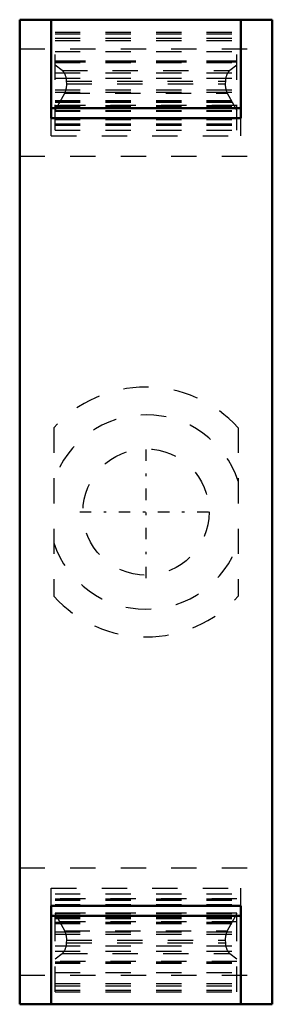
# Model space of a CAD drawing. Header units: millimetres. Extents: x -5 to 5, y -19.5 to 19.5.
import ezdxf

# ---------------------------------------------------------------- set-up
doc = ezdxf.new("R2010")
doc.units = ezdxf.units.MM
doc.linetypes.add('Center', pattern=[1.5, 0.45, -0.5, 0.05, -0.5])
doc.linetypes.add('Dashed', pattern=[2, 1, -1])
for name, color, linetype, lineweight in [('AM_0', 7, 'Continuous', 30), ('AM_3', 7, 'Dashed', 5), ('AM_7', 7, 'Center', 5)]:
    doc.layers.add(name, color=color, linetype=linetype, lineweight=lineweight)

msp = doc.modelspace()

# ---------------------------------------------------------------- linework, layer by layer
at = {"layer": 'AM_0', "color": 7, "linetype": 'Continuous', "lineweight": 50}
for p, q in [((-5, -19.5), (-5, 19.5)), ((-5, 19.5), (5, 19.5)), ((-3.75, 15.6), (-3.75, 19.5)), ((3.75, 19.5), (3.75, 15.6)), ((5, -19.5), (5, 19.5)), ((-3.75, 16), (3.75, 16)), ((3.75, 15.6), (-3.75, 15.6)), ((-3.75, -15.6), (3.75, -15.6)), ((-3.75, -19.5), (-3.75, -15.6)), ((3.75, -15.6), (3.75, -19.5)), ((-3.75, -16), (3.75, -16)), ((-5, -19.5), (5, -19.5))]:
    msp.add_line(p, q, dxfattribs=at)
at = {"layer": 'AM_3', "color": 6, "linetype": 'Dashed', "lineweight": 25}
for p, q in [((-3.6, 19), (3.6, 19)), ((-3.6, 15.123), (-3.6, 19)), ((-3.6, 18.941), (3.6, 18.941)), ((-3.6, 18.768), (3.6, 18.768)), ((3.6, 15.123), (3.6, 19)), ((-5, 18.348), (5, 18.348)), ((-3.6, 18.676), (3.6, 18.676)), ((-3.6, 18.24), (3.6, 18.24)), ((-3.6, 17.875), (3.6, 17.875)), ((3.6, 17.859), (-3.6, 17.859)), ((3.6, 17.82), (-3.6, 17.82)), ((-3.6, 17.815), (3.6, 17.815)), ((-3.6, 17.805), (3.6, 17.805)), ((-3.321, 17.488), (-3.6, 17.701)), ((3.6, 17.701), (3.321, 17.488)), ((-3.6, 17.401), (3.6, 17.401)), ((-3.6, 17.182), (3.6, 17.182)), ((-3.321, 17.488), (3.321, 17.488)), ((-3.144, 17.067), (3.144, 17.067)), ((-3.139, 16.954), (-3.144, 17.067)), ((-3.139, 16.954), (3.139, 16.954)), ((3.144, 17.067), (3.139, 16.954)), ((-3.6, 16.725), (3.6, 16.725)), ((-3.6, 16.631), (3.6, 16.631)), ((-3.6, 15.9), (-3.217, 16.592)), ((-3.217, 16.592), (3.217, 16.592)), ((3.217, 16.592), (3.6, 15.9)), ((-3.6, 16.298), (3.6, 16.298)), ((-3.6, 16.285), (3.6, 16.285)), ((-3.6, 16.265), (3.6, 16.265)), ((-3.6, 16.24), (3.6, 16.24)), ((-3.6, 16.234), (3.6, 16.234)), ((3.6, 16.099), (-3.6, 16.099)), ((-3.6, 16.099), (3.6, 16.099)), ((-3.6, 16.063), (3.6, 16.063)), ((-3.75, 14.9), (-3.75, 15.6)), ((-3.6, 15.898), (3.6, 15.898)), ((-3.6, 15.886), (3.6, 15.886)), ((-3.6, 15.876), (3.6, 15.876)), ((3.75, 14.9), (3.75, 15.6)), ((-3.6, 15.543), (3.6, 15.543)), ((-3.6, 15.37), (3.6, 15.37)), ((-3.6, 15.321), (3.6, 15.321)), ((-3.6, 15.32), (3.6, 15.32)), ((-3.75, 14.9), (3.75, 14.9)), ((-3.6, 15.123), (3.6, 15.123)), ((-5, 14.1), (5, 14.1)), ((-3.65, 3.339), (-3.65, -3.339)), ((3.65, 3.339), (3.65, -3.339)), ((-5, -14.1), (5, -14.1)), ((-3.75, -14.9), (3.75, -14.9)), ((-3.75, -15.6), (-3.75, -14.9)), ((-3.6, -19), (-3.6, -15.123)), ((-3.6, -15.123), (3.6, -15.123)), ((3.6, -19), (3.6, -15.123)), ((3.75, -15.6), (3.75, -14.9)), ((3.6, -15.32), (-3.6, -15.32)), ((-3.6, -15.321), (3.6, -15.321)), ((-3.6, -15.37), (3.6, -15.37)), ((-3.6, -15.543), (3.6, -15.543)), ((-3.6, -15.876), (3.6, -15.876)), ((3.6, -15.886), (-3.6, -15.886)), ((-3.6, -15.898), (3.6, -15.898)), ((-3.217, -16.592), (-3.6, -15.9)), ((3.6, -15.9), (3.217, -16.592)), ((-3.6, -16.063), (3.6, -16.063)), ((-3.6, -16.099), (3.6, -16.099)), ((-3.6, -16.099), (3.6, -16.099)), ((3.6, -16.234), (-3.6, -16.234)), ((-3.6, -16.24), (3.6, -16.24)), ((-3.6, -16.265), (3.6, -16.265)), ((-3.6, -16.285), (3.6, -16.285)), ((-3.6, -16.298), (3.6, -16.298)), ((-3.6, -16.631), (3.6, -16.631)), ((-3.6, -16.725), (3.6, -16.725)), ((-3.217, -16.592), (3.217, -16.592)), ((-3.144, -17.067), (-3.139, -16.954)), ((-3.144, -17.067), (3.144, -17.067)), ((-3.139, -16.954), (3.139, -16.954)), ((3.139, -16.954), (3.144, -17.067)), ((-3.6, -17.182), (3.6, -17.182)), ((-3.6, -17.401), (3.6, -17.401)), ((-3.6, -17.701), (-3.321, -17.488)), ((-3.321, -17.488), (3.321, -17.488)), ((3.321, -17.488), (3.6, -17.701)), ((3.6, -17.805), (-3.6, -17.805)), ((-3.6, -17.815), (3.6, -17.815)), ((-3.6, -17.82), (3.6, -17.82)), ((-3.6, -17.859), (3.6, -17.859)), ((-3.6, -17.875), (3.6, -17.875)), ((-3.6, -18.24), (3.6, -18.24)), ((-5, -18.348), (5, -18.348)), ((-3.6, -18.676), (3.6, -18.676)), ((-3.6, -18.768), (3.6, -18.768)), ((-3.6, -18.941), (3.6, -18.941)), ((-3.6, -19), (3.6, -19))]:
    msp.add_line(p, q, dxfattribs=at)
for points in [[(-3.144, 17.067), (-3.145, 17.082), (-3.147, 17.111), (-3.15, 17.14), (-3.152, 17.155), (-3.154, 17.169), (-3.16, 17.197), (-3.166, 17.225), (-3.174, 17.252), (-3.182, 17.279), (-3.192, 17.304), (-3.197, 17.316), (-3.202, 17.328), (-3.213, 17.352), (-3.225, 17.374), (-3.238, 17.396), (-3.252, 17.416), (-3.266, 17.434), (-3.273, 17.443), (-3.281, 17.451), (-3.297, 17.467), (-3.313, 17.481), (-3.321, 17.488)], [(3.321, 17.488), (3.313, 17.481), (3.297, 17.467), (3.281, 17.451), (3.273, 17.443), (3.266, 17.434), (3.252, 17.416), (3.238, 17.396), (3.225, 17.374), (3.213, 17.352), (3.202, 17.328), (3.197, 17.316), (3.192, 17.304), (3.182, 17.279), (3.174, 17.252), (3.166, 17.225), (3.16, 17.197), (3.154, 17.169), (3.152, 17.155), (3.15, 17.14), (3.147, 17.111), (3.145, 17.082), (3.144, 17.067)], [(-3.217, 16.592), (-3.213, 16.6), (-3.204, 16.617), (-3.196, 16.635), (-3.192, 16.644), (-3.189, 16.653), (-3.181, 16.671), (-3.175, 16.69), (-3.169, 16.71), (-3.163, 16.73), (-3.158, 16.75), (-3.156, 16.76), (-3.154, 16.771), (-3.15, 16.792), (-3.147, 16.813), (-3.144, 16.834), (-3.142, 16.856), (-3.14, 16.877), (-3.14, 16.888), (-3.139, 16.899), (-3.139, 16.921), (-3.139, 16.943), (-3.139, 16.954)], [(3.139, 16.954), (3.139, 16.943), (3.139, 16.921), (3.139, 16.899), (3.14, 16.888), (3.14, 16.877), (3.142, 16.856), (3.144, 16.834), (3.147, 16.813), (3.15, 16.792), (3.154, 16.771), (3.156, 16.76), (3.158, 16.75), (3.163, 16.73), (3.169, 16.71), (3.175, 16.69), (3.181, 16.671), (3.189, 16.653), (3.192, 16.644), (3.196, 16.635), (3.204, 16.617), (3.213, 16.6), (3.217, 16.592)], [(-3.139, -16.954), (-3.139, -16.943), (-3.139, -16.921), (-3.139, -16.899), (-3.14, -16.888), (-3.14, -16.877), (-3.142, -16.856), (-3.144, -16.834), (-3.147, -16.813), (-3.15, -16.792), (-3.154, -16.771), (-3.156, -16.76), (-3.158, -16.75), (-3.163, -16.73), (-3.169, -16.71), (-3.175, -16.69), (-3.181, -16.671), (-3.189, -16.653), (-3.192, -16.644), (-3.196, -16.635), (-3.204, -16.617), (-3.213, -16.6), (-3.217, -16.592)], [(3.217, -16.592), (3.213, -16.6), (3.204, -16.617), (3.196, -16.635), (3.192, -16.644), (3.189, -16.653), (3.181, -16.671), (3.175, -16.69), (3.169, -16.71), (3.163, -16.73), (3.158, -16.75), (3.156, -16.76), (3.154, -16.771), (3.15, -16.792), (3.147, -16.813), (3.144, -16.834), (3.142, -16.856), (3.14, -16.877), (3.14, -16.888), (3.139, -16.899), (3.139, -16.921), (3.139, -16.943), (3.139, -16.954)], [(-3.321, -17.488), (-3.313, -17.481), (-3.297, -17.467), (-3.281, -17.451), (-3.273, -17.443), (-3.266, -17.434), (-3.252, -17.416), (-3.238, -17.396), (-3.225, -17.374), (-3.213, -17.352), (-3.202, -17.328), (-3.197, -17.316), (-3.192, -17.304), (-3.182, -17.279), (-3.174, -17.252), (-3.166, -17.225), (-3.16, -17.197), (-3.154, -17.169), (-3.152, -17.155), (-3.15, -17.14), (-3.147, -17.111), (-3.145, -17.082), (-3.144, -17.067)], [(3.144, -17.067), (3.145, -17.082), (3.147, -17.111), (3.15, -17.14), (3.152, -17.155), (3.154, -17.169), (3.16, -17.197), (3.166, -17.225), (3.174, -17.252), (3.182, -17.279), (3.192, -17.304), (3.197, -17.316), (3.202, -17.328), (3.213, -17.352), (3.225, -17.374), (3.238, -17.396), (3.252, -17.416), (3.266, -17.434), (3.273, -17.443), (3.281, -17.451), (3.297, -17.467), (3.313, -17.481), (3.321, -17.488)]]:
    msp.add_lwpolyline(points, dxfattribs=at)
msp.add_circle((0, 0), 2.5, dxfattribs=at)
for radius, start, end in [(4.947, 42.4534, 137.5466), (3.85, 18.549, 161.451), (3.85, 198.549, 341.451), (4.947, 222.4534, 317.5466)]:
    msp.add_arc((0, 0), radius, start, end, dxfattribs=at)
at = {"layer": 'AM_7', "color": 4, "linetype": 'Center', "lineweight": 25}
for p, q in [((0, -2.625), (0, 2.625)), ((-2.625, 0), (2.625, 0))]:
    msp.add_line(p, q, dxfattribs=at)

doc.saveas('drawing.dxf')
